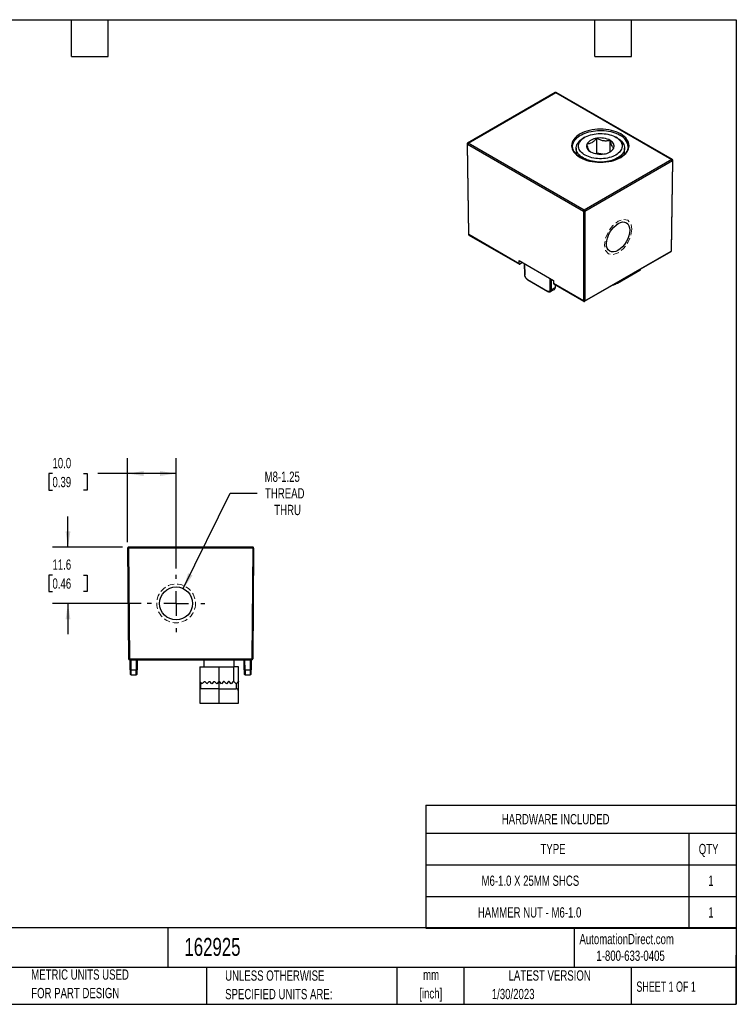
# Model space of a CAD drawing. Header units: millimetres. Extents: x 6 to 273, y 6 to 210.
# Tile 2 of 2: x 125 to 273, y 6 to 210. Entities that reach past the tile are written whole.
import ezdxf

# ---------------------------------------------------------------- set-up
doc = ezdxf.new("R2010")
doc.units = ezdxf.units.MM
doc.linetypes.add('CENTERX2', pattern=[20.32, 12.7, -2.54, 2.54, -2.54])
doc.linetypes.add('HIDDEN', pattern=[1.905, 1.27, -0.635])
doc.layers.add('CENTER', color=40, linetype='CENTERX2')
doc.layers.add('DIMENSIONS', color=140, linetype='Continuous', lineweight=25)
doc.layers.add('TEXT', color=140, linetype='Continuous', lineweight=25)
doc.styles.add('SLDTEXTSTYLE0', font='TXT', dxfattribs={"width": 0.7})
doc.styles.add('SLDTEXTSTYLE1', font='TXT', dxfattribs={"width": 0.65})
doc.dimstyles.new('SLDDIMSTYLE0', dxfattribs={"dimtxt": 2.158008, "dimasz": 3.302, "dimexe": 0, "dimexo": 0.0625, "dimgap": 0.539502, "dimtad": 0, "dimtih": 1, "dimtoh": 1, "dimrnd": 1e-09, "dimzin": 12, "dimdsep": 46, "dimtxsty": 'SLDTEXTSTYLE0', "dimsah": 1, "dimcen": 0.09, "dimadec": 0, "dimazin": 3, "dimtfac": 1, "dimtmove": 0, "dimatfit": 0, "dimfxl": 0, "dimfrac": 2, "dimtolj": 1, "dimtzin": 12, "dimarcsym": 0})
doc.dimstyles.new('SLDDIMSTYLE2', dxfattribs={"dimtxt": 2.158008, "dimasz": 3.302, "dimexe": 0, "dimexo": 0.0625, "dimgap": 0.539502, "dimtad": 0, "dimtih": 1, "dimtoh": 1, "dimrnd": 1e-09, "dimzin": 4, "dimdsep": 46, "dimtxsty": 'SLDTEXTSTYLE0', "dimsah": 1, "dimcen": 0.09, "dimadec": 0, "dimazin": 1, "dimtfac": 1, "dimtofl": 0, "dimtmove": 0, "dimatfit": 3, "dimfxl": 0, "dimfrac": 2, "dimtolj": 1, "dimtzin": 12, "dimarcsym": 0})
doc.dimstyles.new('SLDDIMSTYLE3', dxfattribs={"dimtxt": 2.158008, "dimasz": 3.302, "dimexe": 0, "dimexo": 0.0625, "dimgap": 0.539502, "dimtad": 0, "dimtih": 1, "dimtoh": 1, "dimrnd": 1e-09, "dimzin": 12, "dimdsep": 46, "dimtxsty": 'SLDTEXTSTYLE0', "dimsah": 1, "dimcen": 0, "dimadec": 0, "dimazin": 3, "dimtfac": 1, "dimtofl": 0, "dimtmove": 0, "dimatfit": 3, "dimfxl": 0, "dimfrac": 2, "dimtolj": 1, "dimtzin": 12, "dimarcsym": 0})

# ---------------------------------------------------------------- blocks, each defined once
blk = doc.blocks.new('SW_NOTE_0')
at = {"layer": 'TEXT', "color": 0, "char_height": 2.117, "attachment_point": 2, "style": 'SLDTEXTSTYLE0'}
for s, insert in [('mm', (2.84, 2.73)), ('[inch]', (2.76, -1.09))]:
    blk.add_mtext(s, dxfattribs=dict(at, insert=insert))
blk = doc.blocks.new('SW_NOTE_0_1')
at = {"layer": 'TEXT', "color": 0, "char_height": 2.1167, "attachment_point": 1, "style": 'SLDTEXTSTYLE0'}
for s, insert in [('UNLESS OTHERWISE', (0, 2.73)), ('SPECIFIED UNITS ARE:', (0, -1.09))]:
    blk.add_mtext(s, dxfattribs=dict(at, insert=insert))
blk = doc.blocks.new('SW_NOTE_0_5')
at = {"layer": 'TEXT', "color": 0, "char_height": 2.1167, "attachment_point": 1, "style": 'SLDTEXTSTYLE0'}
for s, insert in [('METRIC UNITS USED', (0, 2.73)), ('FOR PART DESIGN', (0, -1.09))]:
    blk.add_mtext(s, dxfattribs=dict(at, insert=insert))
blk = doc.blocks.new('SW_TABLEANNOTATION_0')
at = {"layer": 'TEXT', "color": 0}
for p, q in [((0, 0), (0, -5.76)), ((0, 0), (54.28, 0)), ((54.28, 0), (64.04, 0)), ((64.04, 0), (64.04, -5.76)), ((0, -5.76), (0, -12.3)), ((0, -5.76), (54.28, -5.76)), ((54.28, -5.76), (54.28, -12.3)), ((54.28, -5.76), (64.04, -5.76)), ((64.04, -5.76), (64.04, -12.3)), ((0, -12.3), (0, -18.85)), ((0, -12.3), (54.28, -12.3)), ((54.28, -12.3), (54.28, -18.85)), ((54.28, -12.3), (64.04, -12.3)), ((64.04, -12.3), (64.04, -18.85)), ((0, -18.85), (0, -25.39)), ((0, -18.85), (54.28, -18.85)), ((54.28, -18.85), (54.28, -25.39)), ((54.28, -18.85), (64.04, -18.85)), ((64.04, -18.85), (64.04, -25.39)), ((0, -25.39), (54.28, -25.39)), ((54.28, -25.39), (64.04, -25.39))]:
    blk.add_line(p, q, dxfattribs=at)
at = {"layer": 'TEXT', "color": 0, "attachment_point": 1, "style": 'SLDTEXTSTYLE0'}
for s, insert, char_height in [('HARDWARE INCLUDED', (15.67, -1.82), 2.1167), ('TYPE', (23.66, -7.98), 2.117), ('QTY', (56.31, -7.98), 2.117), ('M6-1.0 X 25MM SHCS', (11.5, -14.52), 2.1167), ('1', (58.27, -14.52), 2.12), ('HAMMER NUT - M6-1.0', (10.74, -21.06), 2.1167), ('1', (58.27, -21.06), 2.12)]:
    blk.add_mtext(s, dxfattribs=dict(at, insert=insert, char_height=char_height))
blk = doc.blocks.new('_D_2')
at = {"layer": 'DIMENSIONS'}
for p, q in [((135.19, 100.67), (135.19, 107.02)), ((146.42, 100.67), (132.02, 100.67)), ((131.99, 94.94), (131.26, 94.94)), ((131.26, 94.94), (131.26, 91.51)), ((138.4, 94.94), (139.13, 94.94)), ((139.13, 94.94), (139.13, 91.51)), ((131.26, 91.51), (131.99, 91.51)), ((139.13, 91.51), (138.4, 91.51)), ((150.28, 89.07), (132.02, 89.07)), ((135.19, 89.07), (135.19, 82.72))]:
    blk.add_line(p, q, dxfattribs=at)
for points in [[(135.19, 100.67), (135.7, 103.98), (134.69, 103.98)], [(135.19, 89.07), (134.69, 85.77), (135.7, 85.77)]]:
    blk.add_solid(points, dxfattribs=at)
at = {"layer": 'DIMENSIONS', "char_height": 2.117, "attachment_point": 1, "style": 'SLDTEXTSTYLE0'}
for s, insert in [('11.6', (131.99, 98.15)), ('0.46', (131.99, 94.24))]:
    blk.add_mtext(s, dxfattribs=dict(at, insert=insert))
blk = doc.blocks.new('_D_3')
at = {"layer": 'DIMENSIONS'}
for p, q in [((147.49, 101.74), (147.49, 119.06)), ((157.49, 96.28), (157.49, 119.06)), ((131.99, 115.89), (131.26, 115.89)), ((131.26, 115.89), (131.26, 112.46)), ((138.4, 115.89), (139.13, 115.89)), ((139.13, 115.89), (139.13, 112.46)), ((147.49, 115.89), (141.33, 115.89)), ((157.49, 115.89), (147.49, 115.89)), ((131.26, 112.46), (131.99, 112.46)), ((139.13, 112.46), (138.4, 112.46))]:
    blk.add_line(p, q, dxfattribs=at)
for points in [[(147.49, 115.89), (150.79, 115.38), (150.79, 116.4)], [(157.49, 115.89), (154.19, 116.4), (154.19, 115.38)]]:
    blk.add_solid(points, dxfattribs=at)
at = {"layer": 'DIMENSIONS', "char_height": 2.117, "attachment_point": 1, "style": 'SLDTEXTSTYLE0'}
for s, insert in [('10.0', (131.99, 119.1)), ('0.39', (131.99, 115.19))]:
    blk.add_mtext(s, dxfattribs=dict(at, insert=insert))
blk = doc.blocks.new('_D_4')
at = {"layer": 'DIMENSIONS'}
for p, q in [((158.98, 92.13), (168.61, 111.85)), ((168.61, 111.85), (174.24, 111.85))]:
    blk.add_line(p, q, dxfattribs=at)
blk.add_solid([(158.98, 92.13), (160.89, 94.87), (159.97, 95.32)], dxfattribs=at)
at = {"layer": 'DIMENSIONS', "char_height": 2.117, "attachment_point": 1, "style": 'SLDTEXTSTYLE0'}
for s, insert in [('M8-1.25', (175.75, 116.29)), ('THREAD', (175.83, 112.86)), ('THRU', (177.74, 109.43))]:
    blk.add_mtext(s, dxfattribs=dict(at, insert=insert))
blk = doc.blocks.new('SW_CENTERMARKSYMBOL_0')
at = {"layer": 'CENTER', "color": 0}
for p, q in [((0, 5.08), (0, 5.94)), ((0, 0), (0, 2.54)), ((-5.08, 0), (-5.94, 0)), ((0, 0), (-2.54, 0)), ((0, 0), (0, -2.54)), ((0, 0), (2.54, 0)), ((5.08, 0), (5.94, 0)), ((0, -5.08), (0, -5.94))]:
    blk.add_line(p, q, dxfattribs=at)

msp = doc.modelspace()

# ---------------------------------------------------------------- linework, layer by layer
for p, q in [((235.715, 194.514), (217.616, 184.066)), ((217.716, 184.056), (235.815, 194.504)), ((235.815, 194.504), (259.77, 180.676)), ((259.87, 180.686), (235.915, 194.514)), ((241.825, 185.296), (241.472, 185.092)), ((244.261, 182.007), (244.261, 185.069)), ((248.544, 185.092), (248.19, 185.296)), ((217.516, 183.889), (217.797, 165.272)), ((241.529, 169.981), (217.574, 183.809)), ((217.856, 165.192), (217.574, 183.809)), ((241.67, 170.227), (217.716, 184.056)), ((239.291, 183.244), (239.28, 183.34)), ((239.285, 183.237), (239.28, 183.34)), ((240.008, 183.052), (240.008, 181.819)), ((247.049, 182.312), (247.049, 184.638)), ((250.008, 181.817), (250.008, 183.052)), ((244.261, 182.007), (244.052, 181.887)), ((245.492, 181.817), (244.261, 182.007)), ((259.77, 180.676), (241.67, 170.227)), ((259.911, 180.429), (241.812, 169.981)), ((259.911, 180.429), (259.63, 161.812)), ((259.688, 161.892), (259.97, 180.51)), ((241.529, 169.981), (241.529, 151.526)), ((241.812, 169.981), (241.812, 151.526)), ((228.271, 159.18), (217.856, 165.192)), ((217.897, 165.102), (228.312, 159.09)), ((241.77, 151.436), (259.588, 161.722)), ((241.812, 151.526), (259.63, 161.812)), ((228.266, 159.832), (235.337, 155.749)), ((228.271, 159.18), (228.266, 159.832)), ((228.973, 159.423), (228.412, 159.099)), ((229.323, 159.221), (229.357, 156.982)), ((229.381, 159.188), (229.416, 156.902)), ((248.543, 155.208), (251.372, 156.841)), ((250.665, 156.433), (253.139, 157.862)), ((250.665, 156.433), (250.665, 156.571)), ((251.372, 156.841), (253.139, 157.861)), ((253.139, 157.999), (253.139, 157.862)), ((253.286, 157.946), (253.286, 158.084)), ((229.986, 155.931), (234.098, 153.556)), ((230.027, 155.84), (234.14, 153.466)), ((234.659, 153.875), (234.659, 156.141)), ((234.942, 153.875), (234.942, 155.978)), ((235.337, 155.749), (235.342, 155.098)), ((241.529, 151.526), (235.342, 155.098)), ((235.384, 155.008), (241.57, 151.436)), ((235.69, 154.831), (235.682, 154.302)), ((235.74, 154.382), (235.746, 154.798)), ((248.543, 155.208), (250.665, 156.433)), ((234.732, 153.422), (235.477, 153.853)), ((234.942, 153.875), (235.682, 154.302)), ((147.492, 100.472), (147.691, 77.672)), ((147.692, 100.474), (147.692, 100.674)), ((173.288, 100.674), (147.692, 100.674)), ((147.692, 100.474), (147.692, 100.472)), ((173.288, 100.472), (147.692, 100.472)), ((147.692, 100.472), (147.891, 77.672)), ((173.288, 100.472), (173.089, 77.672)), ((173.288, 100.474), (173.288, 100.674)), ((173.288, 100.474), (173.288, 100.472)), ((173.488, 100.472), (173.289, 77.672)), ((147.891, 77.672), (173.089, 77.672)), ((147.891, 77.672), (147.891, 77.474)), ((147.891, 77.474), (173.089, 77.474)), ((148.017, 75.365), (147.999, 77.474)), ((148.217, 75.365), (148.199, 77.474)), ((149.281, 77.474), (149.263, 75.365)), ((149.481, 77.474), (149.463, 75.365)), ((163.233, 77.474), (163.233, 75.974)), ((169.487, 75.974), (169.487, 77.474)), ((171.517, 75.365), (171.499, 77.474)), ((171.717, 75.365), (171.699, 77.474)), ((172.781, 77.474), (172.763, 75.365)), ((172.981, 77.474), (172.963, 75.365)), ((173.089, 77.672), (173.089, 77.474)), ((148.217, 75.365), (149.263, 75.365)), ((162.36, 75.974), (166.36, 75.974)), ((162.36, 75.974), (162.36, 72.895)), ((166.36, 72.974), (166.36, 75.974)), ((166.36, 75.974), (169.36, 75.974)), ((169.36, 75.974), (169.36, 72.974)), ((170.36, 75.974), (169.36, 75.974)), ((170.36, 72.895), (170.36, 75.974)), ((171.717, 75.365), (172.763, 75.365)), ((148.224, 74.374), (149.256, 74.374)), ((171.724, 74.374), (172.756, 74.374)), ((162.36, 72.895), (162.36, 71.22)), ((162.627, 72.749), (162.445, 72.93)), ((162.627, 71.474), (162.627, 72.749)), ((162.86, 72.516), (162.627, 72.749)), ((166.36, 71.474), (162.627, 71.474)), ((164.289, 72.945), (163.86, 72.516)), ((164.86, 72.516), (164.431, 72.945)), ((165.289, 72.945), (164.86, 72.516)), ((165.86, 72.516), (165.431, 72.945)), ((166.289, 72.945), (165.86, 72.516)), ((166.36, 71.474), (166.36, 72.974)), ((166.36, 71.474), (169.86, 71.474)), ((166.36, 68.474), (166.36, 71.474)), ((166.86, 72.516), (166.431, 72.945)), ((167.289, 72.945), (166.86, 72.516)), ((167.86, 72.516), (167.431, 72.945)), ((168.289, 72.945), (167.86, 72.516)), ((168.86, 72.516), (168.431, 72.945)), ((169.289, 72.945), (168.86, 72.516)), ((169.86, 72.516), (169.431, 72.945)), ((170.275, 72.93), (169.86, 72.516)), ((169.86, 72.516), (169.86, 71.474)), ((170.36, 70.974), (170.36, 72.895)), ((170.36, 68.474), (170.36, 70.974)), ((162.36, 68.474), (166.36, 68.474)), ((166.36, 68.474), (170.36, 68.474))]:
    msp.add_line(p, q)
at = {"flags": 128}
for points in [[(239.28, 183.34), (239.281, 183.448), (239.309, 183.713), (239.374, 183.977), (239.475, 184.237), (239.612, 184.491), (239.784, 184.738), (239.99, 184.976), (240.229, 185.204), (240.499, 185.42), (240.798, 185.623), (241.124, 185.811), (241.475, 185.984), (241.849, 186.14), (242.244, 186.277), (242.657, 186.396), (243.085, 186.496), (243.525, 186.575), (243.975, 186.634), (244.432, 186.671), (244.892, 186.687), (245.354, 186.682), (245.813, 186.655), (246.266, 186.607), (246.712, 186.538), (247.146, 186.449), (247.567, 186.339), (247.971, 186.211), (248.356, 186.064), (248.719, 185.9), (249.058, 185.719)], [(248.543, 181.011), (248.226, 180.843), (247.885, 180.691), (247.523, 180.557), (247.142, 180.441), (246.746, 180.345), (246.336, 180.269), (245.917, 180.213), (245.491, 180.179), (245.062, 180.165), (244.632, 180.173), (244.204, 180.203), (243.783, 180.253), (243.371, 180.324), (242.971, 180.415), (242.586, 180.526), (242.219, 180.656), (241.872, 180.803), (241.549, 180.967), (241.251, 181.146), (240.982, 181.34), (240.742, 181.546), (240.533, 181.763), (240.358, 181.99), (240.217, 182.225), (240.112, 182.466), (240.043, 182.711), (240.01, 182.958), (240.015, 183.207), (240.057, 183.454), (240.135, 183.698), (240.249, 183.938), (240.399, 184.17), (240.582, 184.395), (240.799, 184.61), (241.046, 184.813), (241.323, 185.003), (241.472, 185.092)], [(248.19, 181.623), (247.887, 181.463), (247.561, 181.321), (247.213, 181.195), (246.847, 181.089), (246.466, 181.002), (246.073, 180.936), (245.671, 180.89), (245.264, 180.866), (244.854, 180.864), (244.446, 180.882), (244.042, 180.923), (243.646, 180.984), (243.262, 181.065), (242.892, 181.167), (242.54, 181.288), (242.208, 181.426), (241.899, 181.582), (241.616, 181.753), (241.361, 181.938), (241.136, 182.135), (240.944, 182.344), (240.785, 182.562), (240.661, 182.787), (240.573, 183.018), (240.522, 183.253), (240.508, 183.489), (240.531, 183.725), (240.592, 183.959), (240.689, 184.189), (240.821, 184.413), (240.989, 184.629), (241.19, 184.835), (241.422, 185.029), (241.684, 185.211), (241.974, 185.378), (242.289, 185.53), (242.626, 185.664), (242.983, 185.78), (243.357, 185.876), (243.744, 185.953), (244.142, 186.009), (244.548, 186.044), (244.957, 186.057), (245.366, 186.049), (245.772, 186.02), (246.172, 185.969), (246.563, 185.898), (246.94, 185.806), (247.302, 185.695), (247.644, 185.565), (247.965, 185.418), (248.261, 185.254), (248.531, 185.076), (248.771, 184.885), (248.979, 184.681), (249.155, 184.468), (249.297, 184.246), (249.403, 184.017), (249.473, 183.784), (249.505, 183.548), (249.5, 183.312), (249.459, 183.077), (249.38, 182.845), (249.265, 182.618), (249.115, 182.398), (248.93, 182.187), (248.713, 181.986), (248.466, 181.798), (248.19, 181.623)], [(248.544, 185.092), (248.619, 185.048), (248.902, 184.862), (249.158, 184.662), (249.382, 184.45), (249.574, 184.227), (249.732, 183.996), (249.855, 183.759), (249.943, 183.515), (249.994, 183.269), (250.007, 183.02), (249.984, 182.772), (249.924, 182.527), (249.828, 182.284), (249.696, 182.048), (249.529, 181.819), (249.329, 181.599), (249.097, 181.39), (248.834, 181.194), (248.543, 181.011)], [(171.524, 74.572), (171.528, 74.534), (171.539, 74.499)]]:
    msp.add_lwpolyline(points, dxfattribs=at)
at = {"color": 7, "linetype": 'HIDDEN', "lineweight": 18, "flags": 128}
msp.add_lwpolyline([(251.519, 166.335), (251.304, 164.961), (250.691, 163.547), (249.773, 162.309), (248.691, 161.436), (247.608, 161.06), (246.691, 161.238), (246.078, 161.943), (245.862, 163.069), (246.078, 164.443), (246.691, 165.857), (247.608, 167.095), (248.691, 167.968), (249.773, 168.344), (250.691, 168.166), (251.304, 167.46), (251.519, 166.335)], dxfattribs=at)
at = {"color": 7, "linetype": 'HIDDEN', "lineweight": 18}
msp.add_circle((157.49, 89.074), 4, dxfattribs=at)
msp.add_circle((157.49, 89.074), 3.4)
for centre, radius, start, end in [((235.757, 194.423), 0.101, 54.35177, 114.33777), ((235.874, 194.423), 0.101, 65.69288, 125.61758), ((244.432, 182.416), 2.659, 93.68771, 146.30691), ((245.016, 180.726), 4.409, 62.54331, 99.87062), ((247.885, 183.112), 2.859, 4.45295, 65.77757), ((217.615, 183.901), 0.0997, 186.37019, 246.01751), ((217.882, 183.797), 0.307, 122.60548, 177.39452), ((217.762, 183.811), 0.187, 179.99952, 180.43441), ((217.657, 183.974), 0.1, 54.34541, 114.41061), ((243.412, 183.466), 1.266, 160.38914, 249.40778), ((245.584, 184.503), 2.659, 273.68771, 326.30691), ((246.604, 183.453), 1.266, 340.38914, 69.40778), ((244.999, 186.193), 4.409, 242.54331, 279.87062), ((259.828, 180.594), 0.101, 65.72668, 125.64259), ((259.604, 180.417), 0.307, 2.60548, 57.39452), ((259.871, 180.521), 0.0997, 293.97698, 353.69377), ((259.724, 180.431), 0.187, 359.56559, 0.00048), ((241.835, 169.969), 0.307, 122.58058, 177.70812), ((241.67, 170.249), 0.303, 242.16342, 297.83658), ((241.505, 169.968), 0.307, 2.60548, 57.39452), ((241.624, 169.982), 0.187, 359.56559, 0.00048), ((217.896, 165.283), 0.0997, 186.36384, 246.01805), ((217.955, 165.183), 0.0998, 174.88317, 234.47604), ((259.53, 161.803), 0.0998, 305.52396, 5.11683), ((259.589, 161.903), 0.0997, 293.98195, 353.63616), ((228.357, 159.167), 0.0871, 171.53328, 309.32194), ((229.456, 156.993), 0.0997, 186.36384, 246.01805), ((230.085, 155.922), 0.0998, 174.88317, 234.47604), ((235.442, 155.089), 0.0998, 174.88317, 234.47604), ((245.744, 160.129), 5.661, 288.18636, 299.63183), ((246.307, 164.061), 8.785, 290.53651, 299.73596), ((234.198, 153.548), 0.0998, 174.88497, 234.45514), ((234.801, 154.142), 0.303, 242.16342, 297.83658), ((235.641, 154.393), 0.0997, 293.98195, 353.63616), ((241.628, 151.517), 0.0998, 174.88229, 234.48631), ((241.67, 151.794), 0.303, 242.16342, 297.83658), ((241.712, 151.517), 0.0999, 305.58263, 5.11179), ((147.692, 100.474), 0.2, 90, 180.5), ((147.592, 106.202), 5.731, 269.0002, 270.9998), ((173.288, 100.474), 0.2, 359.5, 90), ((173.388, 106.202), 5.731, 269.0002, 270.9998), ((147.791, 83.402), 5.731, 269.0002, 270.9998), ((147.891, 77.674), 0.2, 180.5, 270), ((173.189, 83.402), 5.731, 269.0002, 270.9998), ((173.089, 77.674), 0.2, 270, 359.5), ((148.117, 81.095), 5.731, 269.0002, 270.9998), ((149.363, 81.095), 5.731, 269.0002, 270.9998), ((171.617, 81.095), 5.731, 269.0002, 270.9998), ((172.863, 81.095), 5.731, 269.0002, 270.9998), ((148.224, 74.574), 0.2, 180.5, 220.86694), ((148.224, 74.574), 0.2, 236.24994, 270), ((149.256, 74.574), 0.2, 270, 303.75006), ((149.256, 74.574), 0.2, 319.13306, 359.5), ((171.724, 74.574), 0.2, 221.90877, 270), ((172.756, 74.574), 0.2, 270, 303.75006), ((172.756, 74.574), 0.2, 319.13306, 359.5), ((166.36, 72.874), 0.1, 45, 90), ((167.36, 72.874), 0.1, 45, 135), ((168.36, 72.874), 0.1, 45, 135), ((169.36, 72.874), 0.1, 45, 135), ((169.86, 70.974), 0.5, 360, 90)]:
    msp.add_arc(centre, radius, start, end)
msp.add_ellipse((248.67, 164.714), major_axis=(1.722, 2.932), ratio=0.572322)
msp.add_ellipse((252.786, 157.657), major_axis=(0.5, 0.289), ratio=0.0000704, start_param=5.4977465, end_param=7.0685428)
for points, knots in [([(235.915, 194.514), (235.913, 194.515), (235.895, 194.527), (235.852, 194.541), (235.788, 194.542), (235.738, 194.531), (235.718, 194.515), (235.716, 194.513)], [0, 0, 0, 0, 0.0301354, 0.3135783, 0.6275912, 0.9683508, 1, 1, 1, 1]), ([(249.199, 185.961), (248.088, 186.603), (246.58, 186.964), (243.436, 186.964), (241.928, 186.603), (239.704, 185.32), (239.08, 184.449), (239.08, 182.634), (239.704, 181.763), (240.816, 181.122)], [0, 0, 0, 0, 0.25, 0.25, 0.5, 0.5, 0.75, 0.75, 1, 1, 1, 1]), ([(240.816, 181.122), (241.928, 180.48), (243.436, 180.119), (246.58, 180.119), (248.088, 180.48), (250.311, 181.763), (250.936, 182.634), (250.936, 184.449), (250.311, 185.32), (249.199, 185.961)], [0, 0, 0, 0, 0.25, 0.25, 0.5, 0.5, 0.75, 0.75, 1, 1, 1, 1]), ([(244.261, 185.069), (244.101, 184.885), (243.938, 184.713), (243.685, 184.483), (243.599, 184.411), (243.423, 184.279), (243.333, 184.218), (243.066, 184.063), (242.89, 183.993), (242.545, 183.907), (242.38, 183.891), (242.219, 183.891)], [0, 0, 0, 0, 0.25, 0.25, 0.375, 0.375, 0.5, 0.5, 0.75, 0.75, 1, 1, 1, 1]), ([(247.049, 184.638), (246.831, 184.58), (246.608, 184.536), (246.262, 184.506), (246.145, 184.501), (245.905, 184.508), (245.782, 184.519), (245.416, 184.574), (245.177, 184.643), (244.705, 184.829), (244.48, 184.943), (244.261, 185.069)], [0, 0, 0, 0, 0.25, 0.25, 0.375, 0.375, 0.5, 0.5, 0.75, 0.75, 1, 1, 1, 1]), ([(217.617, 184.065), (217.597, 184.052), (217.559, 184.025), (217.526, 183.962), (217.513, 183.914), (217.516, 183.891), (217.516, 183.889)], [0, 0, 0, 0, 0.3225038, 0.6593714, 0.9846923, 1, 1, 1, 1]), ([(250.735, 183.34), (250.73, 183.251), (250.719, 183.085), (250.661, 182.85), (250.572, 182.606), (250.438, 182.348), (250.244, 182.07), (250.002, 181.8), (249.709, 181.539), (249.374, 181.294), (249.023, 181.083), (248.69, 180.913), (248.372, 180.773), (248.029, 180.642), (247.616, 180.508), (247.11, 180.377), (246.508, 180.262), (245.838, 180.182), (245.142, 180.149), (244.463, 180.163), (243.819, 180.22), (243.217, 180.313), (242.696, 180.428), (242.259, 180.552), (241.913, 180.669), (241.632, 180.779), (241.414, 180.875), (241.21, 180.972), (240.977, 181.094), (240.682, 181.269), (240.361, 181.495), (240.088, 181.73), (239.877, 181.95), (239.718, 182.146), (239.586, 182.341), (239.474, 182.545), (239.379, 182.772), (239.309, 183.01), (239.296, 183.172), (239.291, 183.244)], [0, 0, 0, 0, 0.0288404, 0.0537267, 0.0747272, 0.1044556, 0.1345539, 0.1650652, 0.1960882, 0.2276294, 0.257517, 0.2826396, 0.3031768, 0.3253509, 0.3520009, 0.3831278, 0.4187314, 0.45848, 0.4980344, 0.5360487, 0.572518, 0.607438, 0.6408053, 0.6663741, 0.6893293, 0.7084852, 0.7238445, 0.7356398, 0.7533374, 0.7774706, 0.8078397, 0.8401323, 0.8617094, 0.8833216, 0.905158, 0.9248657, 0.9489208, 0.977314, 1, 1, 1, 1]), ([(242.966, 182.281), (242.908, 182.315), (242.849, 182.365), (242.725, 182.52), (242.66, 182.626), (242.529, 182.909), (242.464, 183.078), (242.339, 183.461), (242.278, 183.672), (242.219, 183.891)], [0, 0, 0, 0, 0.25, 0.25, 0.5, 0.5, 0.75, 0.75, 1, 1, 1, 1]), ([(246.986, 182.26), (247.093, 182.343), (247.288, 182.493), (247.557, 182.76), (247.716, 182.939), (247.796, 183.028)], [0, 0, 0, 0, 0.3822764, 0.6897235, 1, 1, 1, 1]), ([(247.796, 183.028), (247.738, 183.062), (247.678, 183.112), (247.585, 183.228), (247.554, 183.274), (247.49, 183.382), (247.457, 183.445), (247.359, 183.655), (247.295, 183.824), (247.168, 184.209), (247.108, 184.419), (247.049, 184.638)], [0, 0, 0, 0, 0.25, 0.25, 0.375, 0.375, 0.5, 0.5, 0.75, 0.75, 1, 1, 1, 1]), ([(259.969, 180.51), (259.969, 180.513), (259.971, 180.535), (259.961, 180.58), (259.93, 180.637), (259.896, 180.675), (259.871, 180.684), (259.869, 180.685)], [0, 0, 0, 0, 0.043823, 0.3230582, 0.6324096, 0.9681106, 1, 1, 1, 1]), ([(217.798, 165.272), (217.799, 165.257), (217.801, 165.223), (217.816, 165.192), (217.824, 165.175)], [0, 0, 0, 0, 0.4600776, 1, 1, 1, 1]), ([(217.824, 165.175), (217.839, 165.154), (217.859, 165.126), (217.889, 165.108), (217.898, 165.103)], [0, 0, 0, 0, 0.7226555, 1, 1, 1, 1]), ([(259.588, 161.723), (259.606, 161.736), (259.645, 161.763), (259.681, 161.825), (259.685, 161.87), (259.688, 161.892)], [0, 0, 0, 0, 0.3320422, 0.679063, 1, 1, 1, 1]), ([(229.357, 156.982), (229.369, 156.876), (229.392, 156.665), (229.547, 156.326), (229.768, 156.025), (229.941, 155.902), (230.027, 155.84)], [0, 0, 0, 0, 0.2501731, 0.5000034, 0.7498399, 1, 1, 1, 1]), ([(229.986, 155.931), (229.838, 156.016), (229.692, 156.169), (229.481, 156.528), (229.418, 156.731), (229.416, 156.902)], [0, 0, 0, 0, 0.5, 0.5, 1, 1, 1, 1]), ([(234.659, 153.875), (234.659, 153.706), (234.599, 153.574), (234.392, 153.456), (234.246, 153.471), (234.098, 153.556)], [0, 0, 0, 0, 0.5, 0.5, 1, 1, 1, 1]), ([(234.14, 153.466), (234.192, 153.44), (234.297, 153.388), (234.456, 153.359), (234.609, 153.366), (234.695, 153.406), (234.738, 153.426)], [0, 0, 0, 0, 0.24428339, 0.4936175, 0.74616948, 1, 1, 1, 1]), ([(234.7, 153.411), (234.713, 153.414), (234.726, 153.416), (234.736, 153.425), (234.736, 153.425)], [0, 0, 0, 0, 0.96798002, 1, 1, 1, 1]), ([(234.736, 153.425), (234.767, 153.446), (234.828, 153.489), (234.891, 153.593), (234.934, 153.721), (234.939, 153.823), (234.942, 153.875)], [0, 0, 0, 0, 0.2479331, 0.498622, 0.749311, 1, 1, 1, 1]), ([(235.471, 153.849), (235.51, 153.876), (235.587, 153.931), (235.67, 154.058), (235.727, 154.208), (235.736, 154.324), (235.74, 154.382)], [0, 0, 0, 0, 0.25357, 0.5059752, 0.7553744, 1, 1, 1, 1]), ([(235.472, 153.85), (235.502, 153.871), (235.564, 153.914), (235.628, 154.019), (235.672, 154.147), (235.678, 154.25), (235.682, 154.302)], [0, 0, 0, 0, 0.2458778, 0.4972519, 0.7486259, 1, 1, 1, 1]), ([(241.57, 151.436), (241.572, 151.435), (241.59, 151.423), (241.633, 151.41), (241.698, 151.408), (241.748, 151.419), (241.768, 151.436), (241.77, 151.437)], [0, 0, 0, 0, 0.0303459, 0.3134885, 0.6271687, 0.9675673, 1, 1, 1, 1]), ([(148.017, 75.365), (148.019, 75.157), (148.021, 74.951), (148.023, 74.658), (148.024, 74.572), (148.024, 74.572)], [0, 0, 0, 0, 0.5, 0.5, 1, 1, 1, 1]), ([(148.224, 74.374), (148.224, 74.375), (148.224, 74.377), (148.223, 74.394), (148.223, 74.422), (148.222, 74.463), (148.222, 74.52), (148.221, 74.593), (148.221, 74.683), (148.22, 74.79), (148.219, 74.914), (148.219, 75.053), (148.218, 75.205), (148.217, 75.311), (148.217, 75.365)], [0, 0, 0, 0, 0.0627629, 0.1292055, 0.1993734, 0.2732809, 0.3509218, 0.4323027, 0.5174988, 0.6064168, 0.6990823, 0.7955499, 0.8958236, 1, 1, 1, 1]), ([(149.257, 74.393), (149.257, 74.409), (149.258, 74.442), (149.259, 74.536), (149.259, 74.659), (149.26, 74.811), (149.261, 74.983), (149.262, 75.17), (149.263, 75.3), (149.263, 75.365)], [0, 0, 0, 0, 0.1427773, 0.2856478, 0.4285182, 0.5713887, 0.7142591, 0.8571296, 1, 1, 1, 1]), ([(149.456, 74.572), (149.456, 74.572), (149.457, 74.658), (149.459, 74.951), (149.461, 75.157), (149.463, 75.365)], [0, 0, 0, 0, 0.5, 0.5, 1, 1, 1, 1]), ([(171.517, 75.365), (171.519, 75.157), (171.521, 74.951), (171.523, 74.658), (171.524, 74.572), (171.524, 74.572)], [0, 0, 0, 0, 0.5, 0.5, 1, 1, 1, 1]), ([(171.717, 75.365), (171.718, 75.105), (171.719, 74.847), (171.722, 74.481), (171.723, 74.374), (171.724, 74.374)], [0, 0, 0, 0, 0.5, 0.5, 1, 1, 1, 1]), ([(172.763, 75.365), (172.763, 75.3), (172.762, 75.17), (172.761, 74.983), (172.76, 74.811), (172.759, 74.659), (172.759, 74.536), (172.758, 74.442), (172.757, 74.409), (172.757, 74.393)], [0, 0, 0, 0, 0.1428704, 0.2857409, 0.4286113, 0.5714818, 0.7143522, 0.8572227, 1, 1, 1, 1]), ([(172.956, 74.572), (172.956, 74.572), (172.957, 74.658), (172.959, 74.951), (172.961, 75.157), (172.963, 75.365)], [0, 0, 0, 0, 0.5, 0.5, 1, 1, 1, 1]), ([(148.039, 74.499), (148.048, 74.481), (148.067, 74.445), (148.114, 74.408), (148.168, 74.389), (148.206, 74.392), (148.224, 74.394)], [0, 0, 0, 0, 0.2478368, 0.502534, 0.755675, 1, 1, 1, 1]), ([(149.256, 74.394), (149.274, 74.392), (149.312, 74.389), (149.366, 74.408), (149.413, 74.445), (149.432, 74.481), (149.441, 74.499)], [0, 0, 0, 0, 0.24432498, 0.49746604, 0.75216321, 1, 1, 1, 1]), ([(149.256, 74.374), (149.256, 74.374), (149.256, 74.374), (149.257, 74.393), (149.257, 74.393)], [0, 0, 0, 0, 0.9993485, 1, 1, 1, 1]), ([(171.539, 74.499), (171.548, 74.481), (171.567, 74.445), (171.614, 74.408), (171.668, 74.389), (171.706, 74.392), (171.724, 74.394)], [0, 0, 0, 0, 0.2478368, 0.502534, 0.755675, 1, 1, 1, 1]), ([(172.756, 74.394), (172.774, 74.392), (172.812, 74.389), (172.866, 74.408), (172.913, 74.445), (172.932, 74.481), (172.941, 74.499)], [0, 0, 0, 0, 0.244325, 0.497466, 0.7521632, 1, 1, 1, 1]), ([(172.757, 74.393), (172.757, 74.393), (172.756, 74.374), (172.756, 74.374), (172.756, 74.374)], [0, 0, 0, 0, 0.0006515, 1, 1, 1, 1]), ([(162.445, 72.93), (162.433, 72.943), (162.419, 72.945), (162.398, 72.945), (162.388, 72.941), (162.367, 72.926), (162.36, 72.91), (162.36, 72.895)], [0, 0, 0, 0, 0.25, 0.25, 0.5, 0.5, 1, 1, 1, 1]), ([(162.627, 71.474), (162.535, 71.474), (162.464, 71.443), (162.378, 71.348), (162.36, 71.287), (162.36, 71.22)], [0, 0, 0, 0, 0.5, 0.5, 1, 1, 1, 1]), ([(162.36, 71.22), (162.36, 70.725), (162.36, 70.241), (162.36, 69.312), (162.36, 68.867), (162.36, 68.474)], [0, 0, 0, 0, 0.5, 0.5, 1, 1, 1, 1]), ([(163.289, 72.945), (163.216, 72.872), (163.072, 72.728), (162.93, 72.586), (162.86, 72.516)], [0, 0, 0, 0, 0.5069472, 1, 1, 1, 1]), ([(163.289, 72.945), (163.298, 72.953), (163.307, 72.96), (163.318, 72.965), (163.328, 72.97), (163.34, 72.973), (163.351, 72.974), (163.363, 72.975), (163.375, 72.974), (163.387, 72.97), (163.398, 72.967), (163.41, 72.962), (163.42, 72.954), (163.424, 72.951), (163.427, 72.948), (163.431, 72.945)], [0, 0, 0, 0, 0.00003701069, 0.00003701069, 0.00003701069, 0.00007391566, 0.00007391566, 0.00007391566, 0.0001124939, 0.0001124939, 0.0001124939, 0.00015143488, 0.00015143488, 0.00015143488, 0.00016634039, 0.00016634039, 0.00016634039, 0.00016634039]), ([(163.86, 72.516), (163.787, 72.589), (163.643, 72.732), (163.501, 72.875), (163.431, 72.945)], [0, 0, 0, 0, 0.5077947, 1, 1, 1, 1]), ([(164.289, 72.945), (164.297, 72.953), (164.307, 72.96), (164.317, 72.965), (164.327, 72.969), (164.339, 72.973), (164.35, 72.974), (164.361, 72.975), (164.373, 72.974), (164.384, 72.971), (164.396, 72.968), (164.406, 72.963), (164.416, 72.957), (164.421, 72.953), (164.426, 72.949), (164.431, 72.945)], [0, 0, 0, 0, 0.00003502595, 0.00003502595, 0.00003502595, 0.00007000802, 0.00007000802, 0.00007000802, 0.00010562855, 0.00010562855, 0.00010562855, 0.00014139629, 0.00014139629, 0.00014139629, 0.00016040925, 0.00016040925, 0.00016040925, 0.00016040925]), ([(165.289, 72.945), (165.297, 72.953), (165.307, 72.96), (165.317, 72.964), (165.327, 72.969), (165.338, 72.972), (165.349, 72.974), (165.36, 72.975), (165.372, 72.974), (165.383, 72.971), (165.394, 72.969), (165.405, 72.964), (165.414, 72.958), (165.42, 72.954), (165.426, 72.95), (165.431, 72.945)], [0, 0, 0, 0, 0.00003394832, 0.00003394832, 0.00003394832, 0.00006788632, 0.00006788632, 0.00006788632, 0.00010196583, 0.00010196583, 0.00010196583, 0.00013606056, 0.00013606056, 0.00013606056, 0.00015722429, 0.00015722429, 0.00015722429, 0.00015722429]), ([(166.289, 72.945), (166.297, 72.953), (166.307, 72.959), (166.317, 72.964), (166.327, 72.969), (166.338, 72.972), (166.349, 72.974), (166.353, 72.974), (166.356, 72.974), (166.36, 72.974)], [0, 0, 0, 0, 0.000033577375, 0.000033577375, 0.000033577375, 0.000067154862, 0.000067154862, 0.000067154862, 0.000078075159, 0.000078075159, 0.000078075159, 0.000078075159]), ([(170.275, 72.93), (170.287, 72.943), (170.3, 72.945), (170.322, 72.945), (170.331, 72.941), (170.353, 72.926), (170.36, 72.91), (170.36, 72.895)], [0, 0, 0, 0, 0.25, 0.25, 0.5, 0.5, 1, 1, 1, 1])]:
    msp.add_open_spline(points, degree=3, knots=knots)
at = {"layer": 'TEXT'}
for p, q in [((6.35, 209.55), (273.05, 209.55)), ((135.89, 201.93), (135.89, 209.55)), ((143.51, 201.93), (143.51, 209.55)), ((243.84, 201.93), (243.84, 209.55)), ((251.46, 201.93), (251.46, 209.55)), ((273.05, 209.55), (273.05, 6.35)), ((135.89, 201.93), (143.51, 201.93)), ((243.84, 201.93), (251.46, 201.93)), ((273.05, 22.126), (6.35, 22.126)), ((155.759, 22.126), (155.759, 13.97)), ((239.575, 22.126), (239.575, 13.97)), ((273.05, 6.35), (273.05, 16.51)), ((273.05, 13.97), (6.35, 13.97)), ((163.78, 13.97), (163.78, 6.35)), ((203.024, 13.97), (203.024, 6.35)), ((216.812, 13.97), (216.812, 6.35)), ((251.349, 13.97), (251.349, 6.35)), ((6.35, 6.35), (273.05, 6.35))]:
    msp.add_line(p, q, dxfattribs=at)

# ---------------------------------------------------------------- block references
at = {"layer": 'CENTER'}
msp.add_blockref('SW_CENTERMARKSYMBOL_0', (157.49, 89.074), dxfattribs=at)
at = {"layer": 'TEXT'}
for name, p in [('SW_TABLEANNOTATION_0', (208.993, 47.438)), ('SW_NOTE_0_5', (127.604, 10.822)), ('SW_NOTE_0_1', (167.608, 10.606)), ('SW_NOTE_0', (207.255, 10.756))]:
    msp.add_blockref(name, p, dxfattribs=at)

# ---------------------------------------------------------------- texts
for s, insert, char_height, attachment_point, style in [('AutomationDirect.com', (240.695, 20.877), 2.11667, 1, 'SLDTEXTSTYLE0'), ('162925', (159.208, 20.05), 3.7042, 1, 'SLDTEXTSTYLE0'), ('1-800-633-0405', (244.192, 17.437), 2.11667, 1, 'SLDTEXTSTYLE0'), ('LATEST VERSION', (234.552, 13.364), 2.11667, 2, 'SLDTEXTSTYLE0'), ('SHEET 1 OF 1', (252.441, 11.051), 2.11667, 1, 'SLDTEXTSTYLE1'), ('1/30/2023', (222.613, 9.532), 2.1167, 1, 'SLDTEXTSTYLE0')]:
    msp.add_mtext(s, dxfattribs=dict(at, insert=insert, char_height=char_height, attachment_point=attachment_point, style=style))

# ---------------------------------------------------------------- dimensions: what is measured, and where the dimension line sits
at = {"layer": 'DIMENSIONS'}
dim = msp.add_linear_dim(base=(147.492, 115.889), p1=(157.49, 95.014), p2=(147.492, 100.472), dimstyle='SLDDIMSTYLE2', dxfattribs=at)
dim.commit()
dim.dimension.update_dxf_attribs({"geometry": '_D_3', "text_midpoint": (135.195, 115.889), "dimtype": 160})
dim = msp.add_diameter_dim_2p(p1=(155.998, 86.019), p2=(158.982, 92.129), text='M8-1.25\\PTHREAD\\PTHRU', dimstyle='SLDDIMSTYLE3', override={"dimpost": '<>'}, dxfattribs=at)
dim.commit()
dim.dimension.update_dxf_attribs({"geometry": '_D_4', "text_midpoint": (181.688, 111.845), "dimtype": 163})
dim = msp.add_linear_dim(base=(135.195, 100.674), p1=(151.55, 89.074), p2=(147.692, 100.674), angle=90, dimstyle='SLDDIMSTYLE0', dxfattribs=at)
dim.commit()
dim.dimension.update_dxf_attribs({"geometry": '_D_2', "text_midpoint": (135.195, 94.942), "dimtype": 160})

doc.saveas('drawing.dxf')
